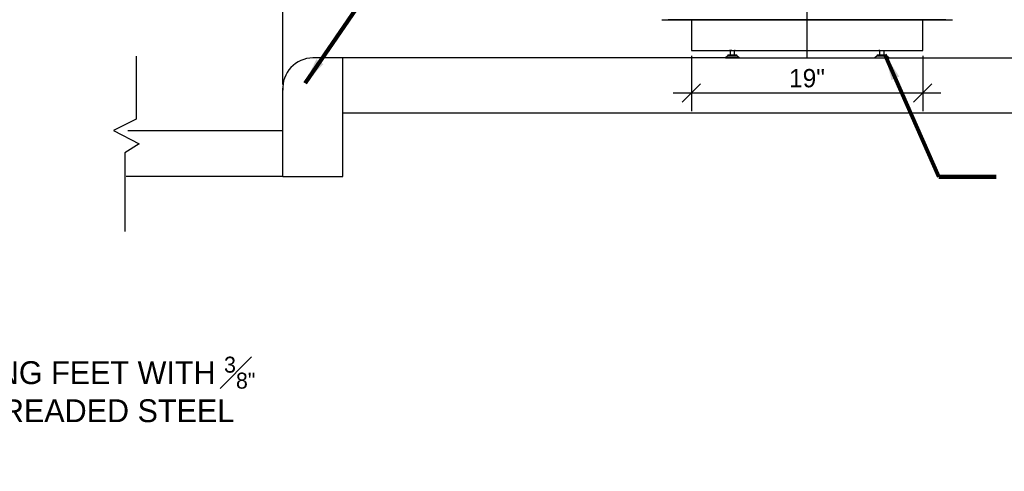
# Model space of a CAD drawing. Extents: x 0.6 to 16.4, y 0.7 to 12.9.
# Tile 17 of 19: x 8.2 to 13.5, y 0.7 to 3.2. Entities that reach past the tile are written whole.
import ezdxf

# ---------------------------------------------------------------- set-up
doc = ezdxf.new("R2010")
doc.units = 0
doc.header["$MEASUREMENT"] = 0
doc.linetypes.add('DGN Style 7', pattern=[0.777541, 0.349894, -0.155508, 0.116631, -0.155508])
doc.layers.get('0').update_dxf_attribs({"lineweight": 9})
doc.layers.get('Defpoints').update_dxf_attribs({"lineweight": 9})
for name, color, linetype, lineweight in [('SH_Text', 7, 'Continuous', 25), ('VG_P_Cells', 3, 'Continuous', 25), ('VG_P_Text', 7, 'Continuous', 25)]:
    doc.layers.add(name, color=color, linetype=linetype, lineweight=lineweight)
doc.styles.add('Style-font31', font='font31.shx')
doc.dimstyles.new('Fract  Slanted', dxfattribs={"dimtxt": 0.1, "dimasz": 0.1, "dimexe": 0.1, "dimexo": 0.03, "dimgap": 0.03, "dimtad": 1, "dimdec": 1, "dimlfac": 12, "dimzin": 3, "dimdsep": 46, "dimlunit": 4, "dimtxsty": 'Style-font31', "dimblk": 'OBLIQUE', "dimcen": 0.09, "dimdle": 0.1, "dimclrd": 256, "dimclre": 256, "dimclrt": 256, "dimadec": 1, "dimazin": 3, "dimtfac": 0.75, "dimtdec": 1, "dimtofl": 0, "dimtmove": 0, "dimatfit": 3, "dimfxl": 1, "dimtfill": 1, "dimfrac": 1, "dimtzin": 3, "dimlwd": -1, "dimlwe": -1, "dimarcsym": 0})
doc.dimstyles.get("Standard").update_dxf_attribs({"dimtxt": 0.18, "dimasz": 0.18, "dimexe": 0.18, "dimexo": 0.0625, "dimgap": 0.09, "dimtad": 0, "dimtih": 1, "dimtoh": 1, "dimdec": 4, "dimzin": 0, "dimdsep": 46, "dimtxsty": 'Standard', "dimcen": 0.09, "dimadec": 0, "dimazin": 0, "dimtfac": 1, "dimtdec": 4, "dimtofl": 0, "dimtmove": 0, "dimatfit": 3, "dimfxl": 1, "dimtolj": 1, "dimtzin": 0, "dimarcsym": 0})

# ---------------------------------------------------------------- blocks, each defined once
blk = doc.blocks.new('_Oblique')
at = {"color": 0, "linetype": 'ByBlock', "lineweight": -2}
blk.add_line((-0.5, -0.5), (0.5, 0.5), dxfattribs=at)
blk = doc.blocks.new('*D3')
at = {"layer": 'Defpoints', "color": 0, "transparency": 16777216}
for p in [(11.8344, 3.035), (13.1011, 3.035), (13.1011, 2.8021)]:
    blk.add_point(p, dxfattribs=at)
at = {"layer": 'SH_Text', "transparency": 16777216}
for p, q in [((11.8344, 3.005), (11.8344, 2.7021)), ((13.1011, 3.005), (13.1011, 2.7021)), ((11.7344, 2.8021), (13.2011, 2.8021))]:
    blk.add_line(p, q, dxfattribs=at)
at = {"layer": 'SH_Text', "transparency": 16777216, "xscale": 0.1, "yscale": 0.1, "zscale": 0.1, "rotation": 180}
blk.add_blockref('_Oblique', (11.8344, 2.8021), dxfattribs=at)
at = {"layer": 'SH_Text', "transparency": 16777216, "xscale": 0.1, "yscale": 0.1, "zscale": 0.1}
blk.add_blockref('_Oblique', (13.1011, 2.8021), dxfattribs=at)
at = {"layer": 'SH_Text', "transparency": 16777216, "insert": (12.4677, 2.8821), "char_height": 0.1, "attachment_point": 5, "style": 'Style-font31'}
blk.add_mtext('19"', dxfattribs=at)
blk = doc.blocks.new('*D4')
at = {"layer": 'Defpoints', "color": 0, "transparency": 16777216}
for p in [(16.3266, 6.22), (12.4687, 2.9718), (16.3266, 2.9933)]:
    blk.add_point(p, dxfattribs=at)
at = {"layer": 'SH_Text', "transparency": 16777216}
for p, q in [((12.4687, 3.0018), (12.4687, 6.32)), ((16.3266, 3.0233), (16.3266, 6.32)), ((12.3687, 6.22), (16.4266, 6.22))]:
    blk.add_line(p, q, dxfattribs=at)
at = {"layer": 'SH_Text', "transparency": 16777216, "xscale": 0.1, "yscale": 0.1, "zscale": 0.1, "rotation": 180}
blk.add_blockref('_Oblique', (12.4687, 6.22), dxfattribs=at)
at = {"layer": 'SH_Text', "transparency": 16777216, "xscale": 0.1, "yscale": 0.1, "zscale": 0.1}
blk.add_blockref('_Oblique', (16.3266, 6.22), dxfattribs=at)
at = {"layer": 'SH_Text', "transparency": 16777216, "insert": (14.3976, 6.3833), "char_height": 0.1, "attachment_point": 5, "style": 'Style-font31'}
blk.add_mtext('48" MIN CLEAR\\PWIDTH TO ALL FEATURES', dxfattribs=at)
blk = doc.blocks.new('*D5')
at = {"layer": 'Defpoints', "color": 0, "transparency": 16777216}
for p in [(12.4677, 6.2342), (12.4677, 3.035), (9.5969, 2.8174)]:
    blk.add_point(p, dxfattribs=at)
at = {"layer": 'SH_Text', "transparency": 16777216}
for p, q in [((9.5969, 2.8474), (9.5969, 6.3342)), ((12.4677, 3.065), (12.4677, 6.3342)), ((9.4969, 6.2342), (12.5677, 6.2342))]:
    blk.add_line(p, q, dxfattribs=at)
at = {"layer": 'SH_Text', "transparency": 16777216, "xscale": 0.1, "yscale": 0.1, "zscale": 0.1, "rotation": 180}
blk.add_blockref('_Oblique', (9.5969, 6.2342), dxfattribs=at)
at = {"layer": 'SH_Text', "transparency": 16777216, "xscale": 0.1, "yscale": 0.1, "zscale": 0.1}
blk.add_blockref('_Oblique', (12.4677, 6.2342), dxfattribs=at)
at = {"layer": 'SH_Text', "transparency": 16777216, "insert": (11.0323, 6.3142), "char_height": 0.1, "attachment_point": 5, "style": 'Style-font31'}
blk.add_mtext('38" MIN', dxfattribs=at)

msp = doc.modelspace()

# ---------------------------------------------------------------- linework, layer by layer
at = {"layer": 'VG_P_Cells'}
for p, q in [((11.6719, 3.2027), (12.4677, 3.2027)), ((11.7792, 3.2027), (11.7068, 3.2027)), ((13.1563, 3.2027), (11.7792, 3.2027)), ((11.8344, 3.2017), (11.8344, 3.035)), ((11.8344, 3.2017), (12.4677, 3.2017)), ((12.4677, 3.2027), (13.2636, 3.2027)), ((12.4677, 3.2017), (13.1011, 3.2017)), ((13.1011, 3.035), (13.1011, 3.2017)), ((13.2287, 3.2027), (13.1563, 3.2027)), ((11.8344, 3.035), (12.4677, 3.035)), ((12.4677, 3.035), (13.1011, 3.035)), ((12.0932, 2.9933), (9.7612, 2.9933)), ((12.0965, 2.9933), (16.3266, 2.9933)), ((9.9266, 2.6932), (16.3297, 2.6932)), ((9.5966, 2.5947), (8.7484, 2.5947))]:
    msp.add_line(p, q, dxfattribs=at)
at = {"layer": 'VG_P_Cells', "flags": 128}
for points in [[(9.5966, 2.3447), (9.9266, 2.3447), (9.9266, 2.9933)], [(9.5966, 2.3447), (9.5966, 2.8277)], [(9.5966, 2.3447), (9.5966, 2.3447), (8.7385, 2.3447)]]:
    msp.add_lwpolyline(points, dxfattribs=at)
at = {"layer": 'VG_P_Cells'}
msp.add_arc((9.7622, 2.8277), 0.1656, 90.3488, 183.5612, dxfattribs=at)
at = {"layer": 'VG_P_Text', "linetype": 'DGN Style 7'}
msp.add_line((12.4677, 2.9933), (12.4677, 6.9982), dxfattribs=at)
at = {"layer": 'VG_P_Text'}
for p, q in [((12.0557, 3.035), (12.0432, 3.035)), ((12.0465, 3.035), (12.0465, 3.01)), ((12.0465, 3.035), (12.0465, 3.01)), ((12.0557, 3.035), (12.0715, 3.035)), ((12.0715, 3.01), (12.0715, 3.035)), ((12.0748, 3.035), (12.0715, 3.035)), ((12.8659, 3.035), (12.8613, 3.035)), ((12.865, 3.035), (12.865, 3.01)), ((12.865, 3.035), (12.865, 3.01)), ((12.8659, 3.035), (12.8821, 3.035)), ((12.8821, 3.035), (12.8937, 3.035)), ((12.89, 3.01), (12.89, 3.035)), ((12.034, 3.0058), (12.0215, 2.9933)), ((12.034, 3.0058), (12.0215, 2.9933)), ((12.0215, 2.9933), (12.0932, 2.9933)), ((12.034, 3.01), (12.034, 3.0058)), ((12.034, 3.01), (12.034, 3.0058)), ((12.034, 3.01), (12.0818, 3.01)), ((12.034, 3.0058), (12.0818, 3.0058)), ((12.0818, 3.01), (12.084, 3.01)), ((12.0818, 3.0058), (12.084, 3.0058)), ((12.084, 3.0058), (12.084, 3.01)), ((12.0965, 2.9933), (12.084, 3.0058)), ((12.0932, 2.9933), (12.0965, 2.9933)), ((12.8525, 3.0058), (12.84, 2.9933)), ((12.8525, 3.0058), (12.84, 2.9933)), ((12.84, 2.9933), (12.9116, 2.9933)), ((12.8525, 3.01), (12.8525, 3.0058)), ((12.8525, 3.01), (12.9002, 3.01)), ((12.8525, 3.01), (12.8525, 3.0058)), ((12.8525, 3.0058), (12.9002, 3.0058)), ((12.9002, 3.01), (12.9025, 3.01)), ((12.9002, 3.0058), (12.9025, 3.0058)), ((12.9025, 3.0058), (12.9025, 3.01)), ((12.915, 2.9933), (12.9025, 3.0058)), ((12.9116, 2.9933), (12.915, 2.9933))]:
    msp.add_line(p, q, dxfattribs=at)
at = {"layer": 'VG_P_Text', "flags": 128}
msp.add_lwpolyline([(8.7934, 3.0035), (8.7934, 2.6582), (8.6705, 2.5972), (8.8097, 2.5229), (8.7314, 2.4734), (8.7314, 2.0434)], dxfattribs=at)
at = {"layer": 'VG_P_Text'}
for centre, start, end in [((12.3719, 3.1979), 63.6396, 116.4291), ((12.5636, 3.1979), 63.6384, 116.3604)]:
    msp.add_arc(centre, 0.00417, start, end, dxfattribs=at)

# ---------------------------------------------------------------- texts
at = {"layer": 'VG_P_Text', "insert": (7.4642, 1.3586), "char_height": 0.125, "width": 1.980115, "attachment_point": 1, "style": 'Style-font31'}
msp.add_mtext('\\pt0.0269875;\\A1;LEVELING FEET WITH {\\H0.7x;\\S3#8";} DIA. THREADED STEEL SHAFT', dxfattribs=at)

# ---------------------------------------------------------------- dimensions: what is measured, and where the dimension line sits
at = {"layer": 'SH_Text'}
for base, p1, p2, text, picture, middle in [((16.3266, 6.22), (12.4687, 2.9718), (16.3266, 2.9933), '48" MIN CLEAR\\PWIDTH TO ALL FEATURES', '*D4', (14.3976, 6.3833)), ((12.4677, 6.2342), (9.5969, 2.8174), (12.4677, 3.035), '38" MIN', '*D5', (11.0323, 6.3142)), ((13.1011, 2.8021), (11.8344, 3.035), (13.1011, 3.035), '19"', '*D3', (12.4677, 2.8821))]:
    dim = msp.add_linear_dim(base=base, p1=p1, p2=p2, text=text, dimstyle='Fract  Slanted', override={"dimtfill": 0}, dxfattribs=at)
    dim.commit()
    dim.dimension.update_dxf_attribs({"geometry": picture, "text_midpoint": middle})

# ---------------------------------------------------------------- leaders
at = {"layer": 'VG_P_Text'}
for points in [[(9.7197, 2.8561), (10.0789, 3.3824), (10.3914, 3.3824)], [(12.8944, 3.0117), (13.1905, 2.3429), (13.503, 2.3429)]]:
    msp.add_leader(points, dimstyle='Standard', override={"dimtxt": 0.15625, "dimasz": 0.141666, "dimgap": 0.15, "dimtad": 0, "dimclrd": 0, "dimlwd": 65534}, dxfattribs=at)

doc.saveas('drawing.dxf')
